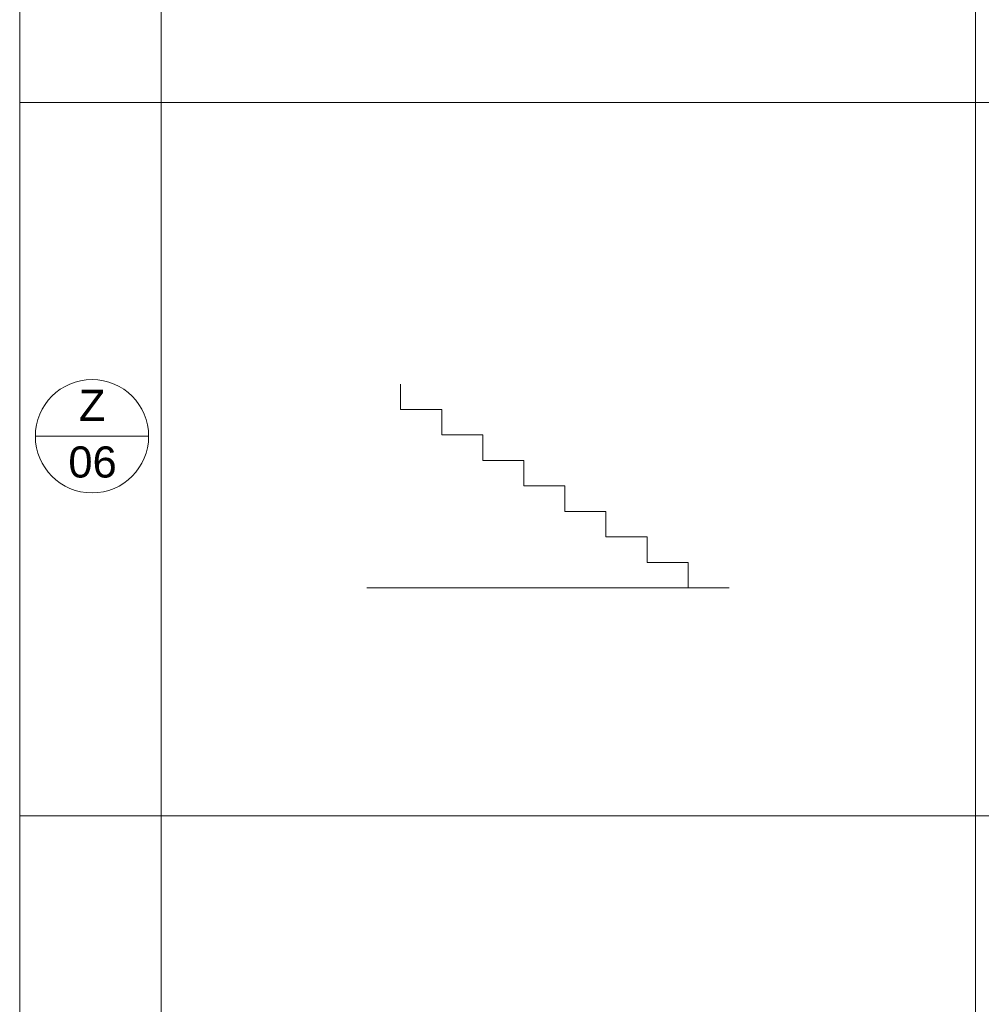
# Model space of a CAD drawing. Header units: millimetres. Extents: x 15381 to 191117, y -190522 to 366986.
# Tile 21 of 71: x 88117 to 94908, y -33483 to -26527. Entities that reach past the tile are written whole.
import ezdxf

# ---------------------------------------------------------------- set-up
doc = ezdxf.new("R2010")
doc.units = ezdxf.units.MM
doc.header["$MEASUREMENT"] = 0
doc.styles.add('GENEROVANÝ_STYL_1', font='txt')

msp = doc.modelspace()

# ---------------------------------------------------------------- linework, layer by layer
at = {"color": 7, "linetype": 'Continuous', "lineweight": 20}
for p, q in [((88117.4, -19571.8), (88117.4, -47271.8)), ((89117.4, -22071.8), (89117.4, -27111.8)), ((94867.4, -22071.8), (94867.4, -27111.8)), ((107117.4, -27111.8), (88117.4, -27111.8)), ((89117.4, -27111.8), (89117.4, -32151.8)), ((94867.4, -27111.8), (94867.4, -32151.8)), ((88228, -29470.4), (89028, -29470.4)), ((107117.4, -32151.8), (88117.4, -32151.8)), ((89117.4, -32151.8), (89117.4, -37191.8)), ((94867.4, -32151.8), (94867.4, -37191.8))]:
    msp.add_line(p, q, dxfattribs=at)
at = {"color": 7, "linetype": 'Continuous', "lineweight": 13}
for p, q in [((90807.5, -29101.3), (90807.5, -29281.3)), ((90807.5, -29281.3), (91097.5, -29281.3)), ((91097.5, -29281.3), (91097.5, -29461.3)), ((91097.5, -29461.3), (91387.5, -29461.3)), ((91387.5, -29461.3), (91387.5, -29641.3)), ((91387.5, -29641.3), (91677.5, -29641.3)), ((91677.5, -29641.3), (91677.5, -29821.3)), ((91677.5, -29821.3), (91967.5, -29821.3)), ((91967.5, -29821.3), (91967.5, -30001.3)), ((91967.5, -30001.3), (92257.5, -30001.3)), ((92257.5, -30001.3), (92257.5, -30181.3)), ((92257.5, -30181.3), (92547.5, -30181.3)), ((92547.5, -30181.3), (92547.5, -30361.3)), ((92547.5, -30361.3), (92837.5, -30361.3)), ((92837.5, -30361.3), (92837.5, -30541.3)), ((93127.5, -30541.3), (90569.6, -30541.3)), ((90569.6, -30541.3), (93127.5, -30541.3)), ((92837.5, -30541.3), (93127.5, -30541.3))]:
    msp.add_line(p, q, dxfattribs=at)
at = {"color": 7, "linetype": 'Continuous', "lineweight": 20}
msp.add_circle((88628, -29470.4), 400, dxfattribs=at)

# ---------------------------------------------------------------- texts
at = {"color": 7, "linetype": 'Continuous', "lineweight": 20, "char_height": 220, "attachment_point": 7, "style": 'GENEROVANÝ_STYL_1'}
for s, insert in [('\\A1;{\\pql;\\fArial|b0|i0|c238|p38;Z}', (88535.4, -29361.6)), ('\\A1;{\\pql;\\fArial|b0|i0|c238|p38;06}', (88461, -29765.1))]:
    msp.add_mtext(s, dxfattribs=dict(at, insert=insert))

doc.saveas('drawing.dxf')
